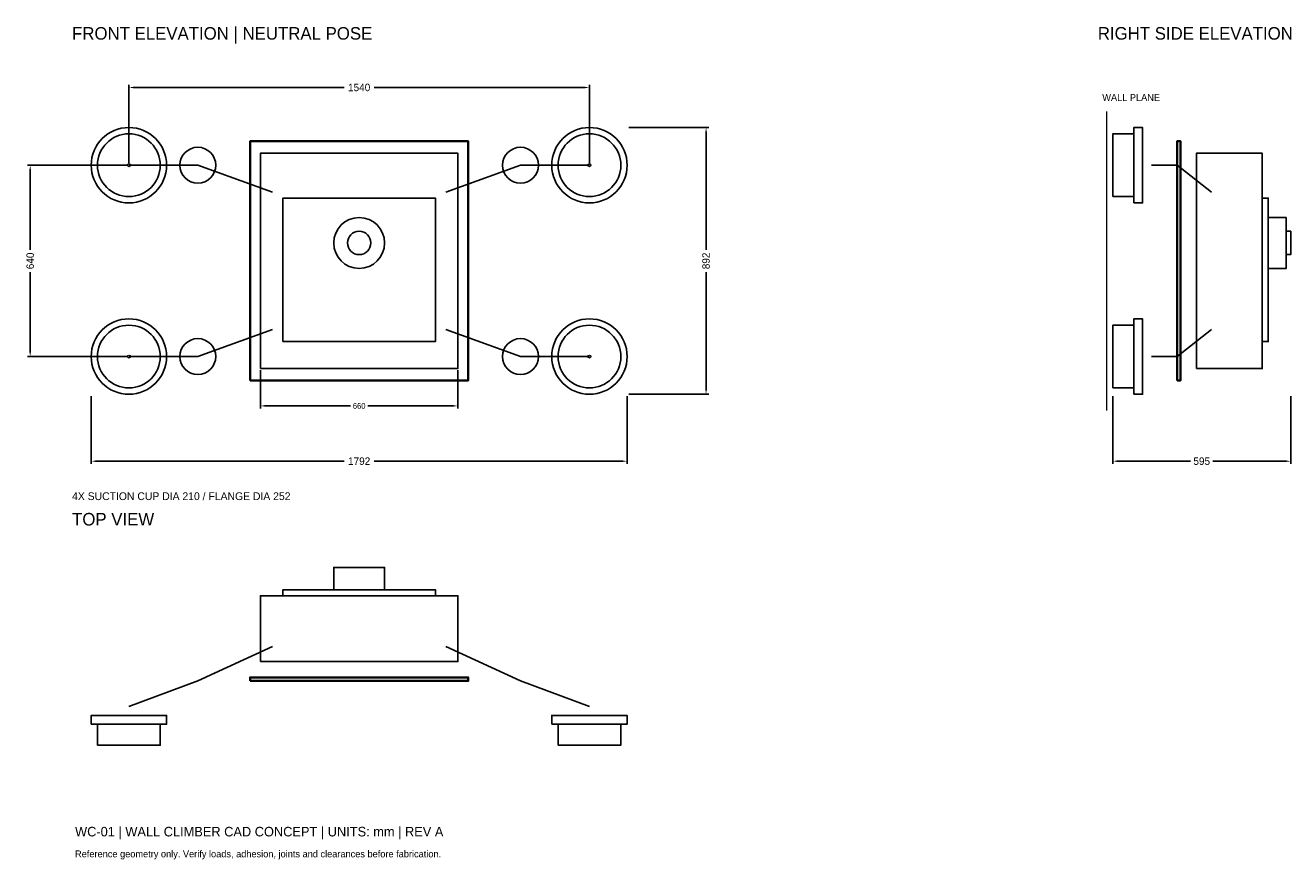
# Model space of a CAD drawing. Header units: millimetres. Extents: x -1116 to 3115, y -2003 to 788.
import ezdxf

# ---------------------------------------------------------------- set-up
doc = ezdxf.new("R2010")
doc.units = ezdxf.units.MM
for name, color, linetype, lineweight in [('ARMS', 8, 'Continuous', 25), ('BODY', 4, 'Continuous', 25), ('CENTER', 8, 'Continuous', 13), ('DIMENSIONS', 2, 'Continuous', 18), ('NOTES', 6, 'Continuous', 18), ('OUTLINE', 7, 'Continuous', 35), ('PADS', 3, 'Continuous', 25)]:
    doc.layers.add(name, color=color, linetype=linetype, lineweight=lineweight)
doc.dimstyles.get("Standard").update_dxf_attribs({"dimtxt": 2.5, "dimasz": 2.5, "dimexe": 1.25, "dimexo": 0.625, "dimtad": 1, "dimcen": 2.5, "dimazin": 3, "dimtfac": 1, "dimtmove": 0, "dimatfit": 3})

# ---------------------------------------------------------------- blocks, each defined once
blk = doc.blocks.new('_CLOSEDFILLED')
at = {"color": 0, "linetype": 'BYBLOCK'}
blk.add_solid([(-1, 0.16), (0, 0), (-1, -0.16)], dxfattribs=at)
blk = doc.blocks.new('*D1')
at = {"color": 2}
for p, q in [((-896, -452), (-896, -679)), ((896, -452), (896, -679)), ((-882, -670), (-50, -670)), ((50, -670), (882, -670))]:
    blk.add_line(p, q, dxfattribs=at)
at = {"layer": 'Defpoints'}
for p in [(-896, -446), (896, -446), (-896, -670)]:
    blk.add_point(p, dxfattribs=at)
at = {"layer": 'DIMENSIONS', "color": 2, "xscale": 14, "yscale": 14, "rotation": 180}
blk.add_blockref('_CLOSEDFILLED', (-896, -670), dxfattribs=at)
at = {"layer": 'DIMENSIONS', "color": 2, "xscale": 14, "yscale": 14}
blk.add_blockref('_CLOSEDFILLED', (896, -670), dxfattribs=at)
at = {"layer": 'DIMENSIONS', "color": 2, "insert": (0, -670), "char_height": 25, "attachment_point": 5}
blk.add_mtext('1792', dxfattribs=at)
blk = doc.blocks.new('*D2')
at = {"color": 2}
for p, q in [((-770, 326), (-770, 589)), ((-756, 580), (-50, 580)), ((50, 580), (756, 580)), ((770, 326), (770, 589))]:
    blk.add_line(p, q, dxfattribs=at)
at = {"layer": 'Defpoints'}
for p in [(-770, 580), (-770, 320), (770, 320)]:
    blk.add_point(p, dxfattribs=at)
at = {"layer": 'DIMENSIONS', "color": 2, "xscale": 14, "yscale": 14, "rotation": 180}
blk.add_blockref('_CLOSEDFILLED', (-770, 580), dxfattribs=at)
at = {"layer": 'DIMENSIONS', "color": 2, "xscale": 14, "yscale": 14}
blk.add_blockref('_CLOSEDFILLED', (770, 580), dxfattribs=at)
at = {"layer": 'DIMENSIONS', "color": 2, "insert": (0, 580), "char_height": 25, "attachment_point": 5}
blk.add_mtext('1540', dxfattribs=at)
blk = doc.blocks.new('*D3')
at = {"color": 2}
for p, q in [((-776, 320), (-1109, 320)), ((-1100, 37.5), (-1100, 306)), ((-1100, -306), (-1100, -37.5)), ((-776, -320), (-1109, -320))]:
    blk.add_line(p, q, dxfattribs=at)
at = {"layer": 'Defpoints'}
for p in [(-770, 320), (-1100, -320), (-770, -320)]:
    blk.add_point(p, dxfattribs=at)
at = {"layer": 'DIMENSIONS', "color": 2, "xscale": 14, "yscale": 14}
for p, rotation in [((-1100, 320), 90), ((-1100, -320), 270)]:
    blk.add_blockref('_CLOSEDFILLED', p, dxfattribs=dict(at, rotation=rotation))
at = {"layer": 'DIMENSIONS', "color": 2, "insert": (-1100, 0), "char_height": 25, "attachment_point": 5, "rotation": 90}
blk.add_mtext('640', dxfattribs=at)
blk = doc.blocks.new('*D4')
at = {"color": 2}
for p, q in [((902, 446), (1169, 446)), ((1160, 37.5), (1160, 432)), ((1160, -432), (1160, -37.5)), ((902, -446), (1169, -446))]:
    blk.add_line(p, q, dxfattribs=at)
at = {"layer": 'Defpoints'}
for p in [(896, 446), (896, -446), (1160, -446)]:
    blk.add_point(p, dxfattribs=at)
at = {"layer": 'DIMENSIONS', "color": 2, "xscale": 14, "yscale": 14}
for p, rotation in [((1160, 446), 90), ((1160, -446), 270)]:
    blk.add_blockref('_CLOSEDFILLED', p, dxfattribs=dict(at, rotation=rotation))
at = {"layer": 'DIMENSIONS', "color": 2, "insert": (1160, 0), "char_height": 25, "attachment_point": 5, "rotation": 90}
blk.add_mtext('892', dxfattribs=at)
blk = doc.blocks.new('*D5')
at = {"color": 2}
for p, q in [((-330, -366), (-330, -494)), ((330, -366), (330, -494)), ((-316, -485), (-28.5, -485)), ((28.5, -485), (316, -485))]:
    blk.add_line(p, q, dxfattribs=at)
at = {"layer": 'Defpoints'}
for p in [(-330, -360), (330, -360), (-330, -485)]:
    blk.add_point(p, dxfattribs=at)
at = {"layer": 'DIMENSIONS', "color": 2, "xscale": 14, "yscale": 14, "rotation": 180}
blk.add_blockref('_CLOSEDFILLED', (-330, -485), dxfattribs=at)
at = {"layer": 'DIMENSIONS', "color": 2, "xscale": 14, "yscale": 14}
blk.add_blockref('_CLOSEDFILLED', (330, -485), dxfattribs=at)
at = {"layer": 'DIMENSIONS', "color": 2, "insert": (0, -485), "char_height": 19, "attachment_point": 5}
blk.add_mtext('660', dxfattribs=at)
blk = doc.blocks.new('*D6')
at = {"color": 2}
for p, q in [((2520, -452), (2520, -679)), ((3115, -452), (3115, -679)), ((2534, -670), (2780, -670)), ((2855, -670), (3101, -670))]:
    blk.add_line(p, q, dxfattribs=at)
at = {"layer": 'Defpoints'}
for p in [(2520, -446), (3115, -446), (2520, -670)]:
    blk.add_point(p, dxfattribs=at)
at = {"layer": 'DIMENSIONS', "color": 2, "xscale": 14, "yscale": 14, "rotation": 180}
blk.add_blockref('_CLOSEDFILLED', (2520, -670), dxfattribs=at)
at = {"layer": 'DIMENSIONS', "color": 2, "xscale": 14, "yscale": 14}
blk.add_blockref('_CLOSEDFILLED', (3115, -670), dxfattribs=at)
at = {"layer": 'DIMENSIONS', "color": 2, "insert": (2817.5, -670), "char_height": 25, "attachment_point": 5}
blk.add_mtext('595', dxfattribs=at)

msp = doc.modelspace()

# ---------------------------------------------------------------- linework, layer by layer
at = {"layer": 'ARMS'}
for p, q in [((-539.6, 320), (-770, 320)), ((-290, 230), (-539.6, 320)), ((290, 230), (539.6, 320)), ((539.6, 320), (770, 320)), ((2735, 320), (2650, 320)), ((2850, 230), (2735, 320)), ((-290, -230), (-539.6, -320)), ((290, -230), (539.6, -320)), ((2850, -230), (2735, -320)), ((-539.6, -320), (-770, -320)), ((539.6, -320), (770, -320)), ((2735, -320), (2650, -320)), ((-290, -1290), (-539.6, -1405)), ((290, -1290), (539.6, -1405)), ((-539.6, -1405), (-770, -1490)), ((539.6, -1405), (770, -1490))]:
    msp.add_line(p, q, dxfattribs=at)
for centre in [(-539.6, 320), (539.6, 320), (-539.6, -320), (539.6, -320)]:
    msp.add_circle(centre, 60, dxfattribs=at)
at = {"layer": 'BODY'}
for points in [[(-330, -360), (330, -360), (330, 360), (-330, 360)], [(2800, -360), (3020, -360), (3020, 360), (2800, 360)], [(-255, -270), (255, -270), (255, 210), (-255, 210)], [(3020, -270), (3040, -270), (3040, 210), (3020, 210)], [(3040, -25), (3100, -25), (3100, 145), (3040, 145)], [(3100, 21), (3115, 21), (3115, 99), (3100, 99)], [(-85, -1100), (85, -1100), (85, -1025), (-85, -1025)], [(-255, -1120), (255, -1120), (255, -1100), (-255, -1100)], [(-330, -1340), (330, -1340), (330, -1120), (-330, -1120)]]:
    msp.add_lwpolyline(points, close=True, dxfattribs=at)
for radius in [85, 39]:
    msp.add_circle((0, 60), radius, dxfattribs=at)
at = {"layer": 'CENTER'}
msp.add_line((2500, -500), (2500, 500), dxfattribs=at)
for centre in [(-770, 320), (770, 320), (-770, -320), (770, -320)]:
    msp.add_circle(centre, 5, dxfattribs=at)
at = {"layer": 'OUTLINE'}
for points in [[(-365, -400), (365, -400), (365, 400), (-365, 400)], [(2735, -400), (2747, -400), (2747, 400), (2735, 400)], [(-365, -1405), (365, -1405), (365, -1393), (-365, -1393)]]:
    msp.add_lwpolyline(points, close=True, dxfattribs=at)
at = {"layer": 'PADS'}
for points in [[(2520, 215), (2590, 215), (2590, 425), (2520, 425)], [(2590, 194), (2620, 194), (2620, 446), (2590, 446)], [(2590, -446), (2620, -446), (2620, -194), (2590, -194)], [(2520, -425), (2590, -425), (2590, -215), (2520, -215)], [(-896, -1550), (-644, -1550), (-644, -1520), (-896, -1520)], [(644, -1550), (896, -1550), (896, -1520), (644, -1520)], [(-875, -1620), (-665, -1620), (-665, -1550), (-875, -1550)], [(665, -1620), (875, -1620), (875, -1550), (665, -1550)]]:
    msp.add_lwpolyline(points, close=True, dxfattribs=at)
for centre, radius in [((-770, 320), 126), ((-770, 320), 105), ((770, 320), 126), ((770, 320), 105), ((-770, -320), 126), ((770, -320), 126), ((-770, -320), 105), ((770, -320), 105)]:
    msp.add_circle(centre, radius, dxfattribs=at)

# ---------------------------------------------------------------- texts
at = {"layer": 'NOTES'}
for s, height, p in [('FRONT ELEVATION | NEUTRAL POSE', 42, (-960, 740)), ('RIGHT SIDE ELEVATION', 42, (2470, 740)), ('WALL PLANE', 23, (2485, 535)), ('4X SUCTION CUP DIA 210 / FLANGE DIA 252', 26, (-960, -800)), ('TOP VIEW', 42, (-960, -885)), ('WC-01 | WALL CLIMBER CAD CONCEPT | UNITS: mm | REV A', 32, (-950, -1925)), ('Reference geometry only. Verify loads, adhesion, joints and clearances before fabrication.', 23, (-950, -1995))]:
    msp.add_text(s, height=height, dxfattribs=at).set_placement(p)

# ---------------------------------------------------------------- dimensions: what is measured, and where the dimension line sits
at = {"layer": 'DIMENSIONS'}
for base, p1, p2, override, picture, middle in [((-770, 580), (-770, 320), (770, 320), {"dimtxt": 25, "dimasz": 14, "dimexe": 9, "dimexo": 6, "dimgap": 7, "dimdec": 0, "dimlfac": 1, "dimclrd": 2, "dimclre": 2, "dimclrt": 2}, '*D2', (0, 580)), ((-330, -485), (-330, -360), (330, -360), {"dimtxt": 19, "dimasz": 14, "dimexe": 9, "dimexo": 6, "dimgap": 7, "dimdec": 0, "dimlfac": 1, "dimclrd": 2, "dimclre": 2, "dimclrt": 2}, '*D5', (0, -485)), ((-896, -670), (-896, -446), (896, -446), {"dimtxt": 25, "dimasz": 14, "dimexe": 9, "dimexo": 6, "dimgap": 7, "dimdec": 0, "dimlfac": 1, "dimclrd": 2, "dimclre": 2, "dimclrt": 2}, '*D1', (0, -670)), ((2520, -670), (2520, -446), (3115, -446), {"dimtxt": 25, "dimasz": 14, "dimexe": 9, "dimexo": 6, "dimgap": 7, "dimdec": 0, "dimlfac": 1, "dimclrd": 2, "dimclre": 2, "dimclrt": 2}, '*D6', (2817.5, -670))]:
    dim = msp.add_linear_dim(base=base, p1=p1, p2=p2, dimstyle='Standard', override=override, dxfattribs=at)
    dim.commit()
    dim.dimension.update_dxf_attribs({"geometry": picture, "text_midpoint": middle})
for base, p1, p2, picture, middle in [((1160, -446), (896, -446), (896, 446), '*D4', (1160, 0)), ((-1100, -320), (-770, -320), (-770, 320), '*D3', (-1100, 0))]:
    dim = msp.add_linear_dim(base=base, p1=p1, p2=p2, angle=90, dimstyle='Standard', override={"dimtxt": 25, "dimasz": 14, "dimexe": 9, "dimexo": 6, "dimgap": 7, "dimdec": 0, "dimlfac": 1, "dimclrd": 2, "dimclre": 2, "dimclrt": 2}, dxfattribs=at)
    dim.commit()
    dim.dimension.update_dxf_attribs({"geometry": picture, "text_midpoint": middle})

doc.saveas('drawing.dxf')
